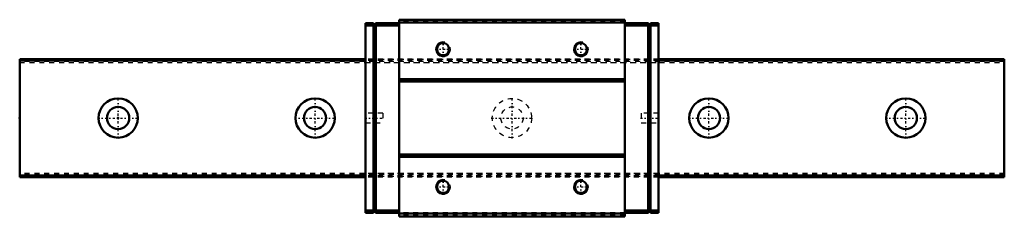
# Model space of a CAD drawing. Header units: millimetres. Extents: x -20 to 180, y -20 to 20.
import ezdxf

# ---------------------------------------------------------------- set-up
doc = ezdxf.new("R2010")
doc.units = ezdxf.units.MM
doc.linetypes.add('Center', pattern=[1.5, 0.45, -0.5, 0.05, -0.5])
doc.linetypes.add('Dashed', pattern=[2, 1, -1])
for name, color, linetype, lineweight in [('2d ConnectionPoints', 7, 'Continuous', 50), ('AM_0', 7, 'Continuous', 50), ('AM_5', 3, 'Continuous', 25), ('AM_7', 7, 'Center', 25), ('AM_9', 6, 'Dashed', 25)]:
    doc.layers.add(name, color=color, linetype=linetype, lineweight=lineweight)

# ---------------------------------------------------------------- blocks, each defined once
blk = doc.blocks.new('1_RSX12M1WNUU1_Slider_0_in_RSX12M1WNUUE200LMG200W70250001_4')
at = {"layer": 'AM_0'}
for p, q in [((102.95, 20), (57.05, 20)), ((57.05, 20), (57.05, -20)), ((102.95, 20), (102.95, -20)), ((50.25, 19.3), (51.85, 19.3)), ((50.25, 19.3), (50.25, -19.3)), ((50.25, 18.8), (51.85, 18.8)), ((52.35, 19.3), (51.85, 18.8)), ((51.85, -19.3), (51.85, 19.3)), ((52.1, 19.05), (52.35, 18.8)), ((52.35, 19.3), (57.05, 19.3)), ((52.35, 18.8), (57.05, 18.8)), ((52.35, 18.8), (52.35, -18.8)), ((102.95, 19.4), (57.05, 19.4)), ((107.65, 19.3), (102.95, 19.3)), ((107.65, 18.8), (102.95, 18.8)), ((107.65, 19.3), (108.15, 18.8)), ((107.9, 19.05), (107.65, 18.8)), ((107.65, 18.8), (107.65, -18.8)), ((109.75, 19.3), (108.15, 19.3)), ((108.15, -19.3), (108.15, 19.3)), ((109.75, 18.8), (108.15, 18.8)), ((109.75, 19.3), (109.75, -19.3)), ((102.95, 7.9), (57.05, 7.9)), ((102.95, 7.4), (57.05, 7.4)), ((102.95, -7.4), (57.05, -7.4)), ((102.95, -7.9), (57.05, -7.9)), ((50.25, -18.8), (51.85, -18.8)), ((50.25, -19.3), (51.85, -19.3)), ((51.85, -18.8), (52.35, -19.3)), ((52.35, -18.8), (52.1, -19.05)), ((52.35, -18.8), (57.05, -18.8)), ((52.35, -19.3), (57.05, -19.3)), ((102.95, -19.4), (57.05, -19.4)), ((102.95, -20), (57.05, -20)), ((107.65, -18.8), (102.95, -18.8)), ((107.65, -19.3), (102.95, -19.3)), ((108.15, -18.8), (107.65, -19.3)), ((107.65, -18.8), (107.9, -19.05)), ((109.75, -18.8), (108.15, -18.8)), ((109.75, -19.3), (108.15, -19.3))]:
    blk.add_line(p, q, dxfattribs=at)
for centre in [(66, 14), (94, 14), (66, -14), (94, -14)]:
    blk.add_circle(centre, 1.23, dxfattribs=at)
at = {"layer": 'AM_5'}
for centre in [(66, 14), (94, 14), (66, -14), (94, -14)]:
    blk.add_arc(centre, 1.5, 75, 15, dxfattribs=at)
at = {"layer": 'AM_7'}
for p, q in [((64.425, 14), (67.575, 14)), ((66, 12.425), (66, 15.575)), ((92.425, 14), (95.575, 14)), ((94, 12.425), (94, 15.575)), ((50.075, 0), (53.925, 0)), ((106.075, 0), (109.925, 0)), ((64.425, -14), (67.575, -14)), ((66, -15.575), (66, -12.425)), ((92.425, -14), (95.575, -14)), ((94, -15.575), (94, -12.425))]:
    blk.add_line(p, q, dxfattribs=at)
at = {"layer": 'AM_9'}
for p, q in [((51.85, 18.8), (52.35, 18.8)), ((102.95, 19.7), (57.05, 19.7)), ((102.95, 19.3), (57.05, 19.3)), ((108.15, 18.8), (107.65, 18.8)), ((109.75, 12), (50.25, 12)), ((109.75, 11.925), (50.25, 11.925)), ((109.75, 11.7), (50.25, 11.7)), ((50.25, 11.3), (109.75, 11.3)), ((53.75, 1), (50.25, 1)), ((53.75, 1), (53.75, -1)), ((106.25, 1), (106.25, -1)), ((109.75, 1), (106.25, 1)), ((50.25, -1), (53.75, -1)), ((106.25, -1), (109.75, -1)), ((109.75, -11.3), (50.25, -11.3)), ((109.75, -11.7), (50.25, -11.7)), ((109.75, -11.925), (50.25, -11.925)), ((109.75, -12), (50.25, -12)), ((51.85, -18.8), (52.35, -18.8)), ((102.95, -19.3), (57.05, -19.3)), ((102.95, -19.7), (57.05, -19.7)), ((108.15, -18.8), (107.65, -18.8))]:
    blk.add_line(p, q, dxfattribs=at)
blk = doc.blocks.new('2_RSX12M1W20020_Track_0_in_RSX12M1WNUUE200LMG200W70250001_4')
at = {"layer": 'AM_0'}
for p, q in [((50.25, 12), (-20, 12)), ((-20, 12), (-20, -12)), ((180, 12), (109.75, 12)), ((180, 12), (180, -12)), ((50.25, 11.7), (-20, 11.7)), ((180, 11.7), (109.75, 11.7)), ((50.25, -11.7), (-20, -11.7)), ((50.25, -12), (-20, -12)), ((180, -11.7), (109.75, -11.7)), ((180, -12), (109.75, -12))]:
    blk.add_line(p, q, dxfattribs=at)
for centre, radius in [((0, 0), 4), ((40, 0), 4), ((120, 0), 4), ((160, 0), 4), ((0, 0), 2.25), ((40, 0), 2.25), ((120, 0), 2.25), ((160, 0), 2.25)]:
    blk.add_circle(centre, radius, dxfattribs=at)
at = {"layer": 'AM_7'}
for p, q in [((0, -4.2), (0, 4.2)), ((40, -4.2), (40, 4.2)), ((80, -4.2), (80, 4.2)), ((120, -4.2), (120, 4.2)), ((160, -4.2), (160, 4.2)), ((-4.2, 0), (4.2, 0)), ((35.8, 0), (44.2, 0)), ((75.8, 0), (84.2, 0)), ((115.8, 0), (124.2, 0)), ((155.8, 0), (164.2, 0))]:
    blk.add_line(p, q, dxfattribs=at)
at = {"layer": 'AM_9'}
for p, q in [((109.75, 12), (50.25, 12)), ((180, 11.925), (-20, 11.925)), ((180, 11.5), (-20, 11.5)), ((-20, 11.3), (180, 11.3)), ((109.75, 11.7), (50.25, 11.7)), ((180, -11.3), (-20, -11.3)), ((180, -11.5), (-20, -11.5)), ((180, -11.925), (-20, -11.925)), ((109.75, -11.7), (50.25, -11.7)), ((109.75, -12), (50.25, -12))]:
    blk.add_line(p, q, dxfattribs=at)
for radius in [4, 2.25]:
    blk.add_circle((80, 0), radius, dxfattribs=at)

msp = doc.modelspace()

# ---------------------------------------------------------------- linework, layer by layer
at = {"layer": '2d ConnectionPoints'}
for p in [(-20, 0), (0, 0), (0, 0)]:
    msp.add_point(p, dxfattribs=at)

# ---------------------------------------------------------------- block references
for name in ['1_RSX12M1WNUU1_Slider_0_in_RSX12M1WNUUE200LMG200W70250001_4', '2_RSX12M1W20020_Track_0_in_RSX12M1WNUUE200LMG200W70250001_4']:
    msp.add_blockref(name, (0, 0))

doc.saveas('drawing.dxf')
